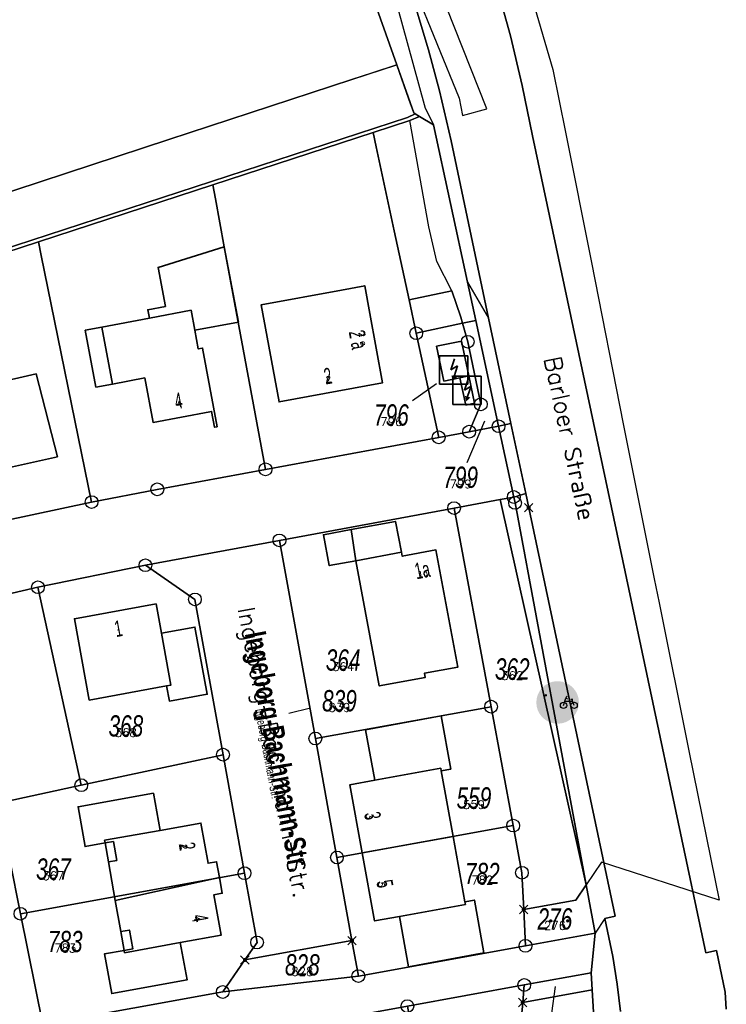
# Model space of a CAD drawing. Header units: metres. Extents: x 339653 to 341672, y 5744753 to 5747397.
# Tile 247 of 256: x 341003 to 341086, y 5746528 to 5746644. Entities that reach past the tile are written whole.
import ezdxf
from ezdxf.enums import TextEntityAlignment as Align

# ---------------------------------------------------------------- set-up
doc = ezdxf.new("R2010")
doc.units = ezdxf.units.M
doc.header["$LTSCALE"] = 0.03
doc.header["$PDMODE"] = 3
doc.header["$PDSIZE"] = 0.5
for name, color, linetype, lineweight in [('B-Beschriftung', 83, 'Continuous', 25), ('B-Flurstücksnummer', 83, 'Continuous', 25), ('B-Gebäude', 15, 'Continuous', 35), ('Flurstücke_Grenzpunkte', 7, 'Continuous', 25), ('Gewässer', 7, 'Continuous', 25), ('Historie', 7, 'Continuous', 25), ('Lagebezeichnungen', 7, 'Continuous', 25), ('Siedlung', 7, 'Continuous', 25), ('Siedlungsflächen - Bauwerke u. Einrichtungen', 7, 'Continuous', 25), ('Vegetation', 7, 'Continuous', 25), ('Verkehr', 7, 'Continuous', 25)]:
    doc.layers.add(name, color=color, linetype=linetype, lineweight=lineweight)
doc.layers.add('B-Flurstück', color=83, linetype='Continuous')
doc.layers.add('UMRINGE_SONSTIGE_BAUWERKE_ODER_', color=7, linetype='Continuous')
doc.styles.add('FLURSTUECKSNUMMER', font='simplex.shx')
doc.styles.add('Flurstücksnummer - K 10 700', font='ariali.ttf', dxfattribs={"width": 0.7})
doc.styles.add('HAUSNUMMER', font='simplex.shx')
doc.styles.add('Hausnummern NRW', font='arial.ttf', dxfattribs={"width": 0.595})
doc.styles.add('Name - Bauwerken u. Einrichtungen - F 10', font='arialbd.ttf', dxfattribs={"width": 0.7})
doc.styles.add('STRASSENNAME_DKKM1000', font='simplex.shx')
doc.styles.add('Textart 8113', font='arial.ttf', dxfattribs={"width": 0.7})

# ---------------------------------------------------------------- blocks, each defined once
blk = doc.blocks.new('Gras')
for points in [[(-0.416667, 0.083333, -1), (-0.416667, -0.083333, -1)], [(0.416667, 0.083333, -1), (0.416667, -0.083333, -1)]]:
    blk.add_hatch(color=256).paths.add_polyline_path(points, flags=0)
blk = doc.blocks.new('Umformer (Gebäude und Bauwerk)')
blk.add_hatch(color=256).paths.add_polyline_path([(-0.07337, -0.183424), (0.113043, -0.244022), (-0.032608, -0.375271)], flags=0)
for p, q in [((-0.475544, -0.475544), (-0.475544, 0.475544)), ((-0.475544, 0.475544), (0.475544, 0.475544)), ((0.032608, 0.375271), (-0.089131, 0.000544)), ((0.475544, 0.475544), (0.475544, -0.475544)), ((-0.089131, 0.000544), (0.133152, 0.135326)), ((0.133152, 0.135326), (0.019837, -0.213587)), ((0.475544, -0.475544), (-0.475544, -0.475544))]:
    blk.add_line(p, q)
blk = doc.blocks.new('Rad- und Fußweg')
for points in [[(-0.024975, 0.498889, 0.952163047), (-0.024975, -0.498889)], [(0, 0.499488, -1), (0, -0.499488, -1)], [(0.024975, -0.498889, 0.952163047), (0.024975, 0.498889)], [(-0.277716, 0.113884), (-0.267726, 0.119877), (-0.255738, 0.125871), (-0.247746, 0.129867), (-0.24375, 0.129867), (-0.237756, 0.125871), (-0.231763, 0.121875), (-0.15584, 0.043955), (-0.151844, 0.039959), (-0.149846, 0.035963), (-0.149846, -0.001998), (-0.149846, -0.005994), (-0.151844, -0.00999), (-0.157838, -0.013986), (-0.16583, -0.015984), (-0.173822, -0.013986), (-0.179815, -0.00999), (-0.181813, -0.005994), (-0.181813, -0.001998), (-0.181813, 0.023976), (-0.209785, 0.051947), (-0.221773, 0.017982), (-0.151844, -0.167828), (-0.151844, -0.173822), (-0.151844, -0.181813), (-0.15584, -0.189806), (-0.161834, -0.193802), (-0.167828, -0.197798), (-0.17582, -0.197798), (-0.18581, -0.193802), (-0.191804, -0.187808), (-0.193802, -0.181813), (-0.255738, -0.021978), (-0.333658, -0.183812), (-0.339652, -0.191804), (-0.347643, -0.1958), (-0.357634, -0.1958), (-0.363627, -0.193802), (-0.369621, -0.189806), (-0.373617, -0.181813), (-0.375615, -0.173822), (-0.373617, -0.167828), (-0.283709, 0.013986), (-0.293699, 0.043955), (-0.34165, -0.00999), (-0.347643, -0.013986), (-0.353638, -0.013986), (-0.359631, -0.011988), (-0.365626, -0.007992), (-0.367623, -0.003996), (-0.369621, 0.001998), (-0.369621, 0.007992), (-0.365626, 0.013986)], [(-0.275718, 0.197798, -1), (-0.275718, 0.137859, -1)]]:
    blk.add_hatch(color=256).paths.add_polyline_path(points, flags=0)
for p, q in [((0.138857, -0.06893), (0.189806, 0.101896)), ((0.167828, 0.027972), (0.351639, 0.027972)), ((0.191804, 0.113884), (0.223771, 0.143852)), ((0.235758, 0.07792), (0.191804, 0.113884)), ((0.307685, 0.075922), (0.357634, 0.075922)), ((0.387603, -0.06893), (0.337654, 0.059939))]:
    blk.add_line(p, q)
for centre in [(0.138857, -0.06893), (0.386604, -0.06893)]:
    blk.add_circle(centre, 0.074923)
blk = doc.blocks.new('Grenzpunkt. Abmarkung nach Quellenlage nicht zu spezifizieren')
at = {"lineweight": -2}
blk.add_hatch(color=256, dxfattribs=at).paths.add_polyline_path([(0, 0.165, -1), (0, -0.165, -1)], flags=0)
blk.add_point((0, 0), dxfattribs=at)
blk = doc.blocks.new('Grenzpunkt mit Abmarkung (Marke)')
at = {"lineweight": -2}
blk.add_circle((0, 0), 0.499, dxfattribs=at)

msp = doc.modelspace()

# ---------------------------------------------------------------- linework, layer by layer
at = {"layer": 'B-Flurstück', "color": 83}
for points in [[(341041.086, 5746656.864, 0), (341047.503, 5746638.722, 0), (341048.922, 5746634.71, 0), (341049.494, 5746633.094, 0), (341049.667, 5746632.99, 0), (341050.182, 5746632.68, 0), (341051.811, 5746631.702, 0), (341055.797, 5746613.228, 0), (341056.771, 5746608.716, 0), (341059.45, 5746596.295, 0), (341061.241, 5746587.986, 0), (341061.388, 5746587.303, 0), (341069.74, 5746542.465, 0), (341070.799, 5746536.778, 0), (341070.328, 5746532.121, 0), (341070.445, 5746530.142, 0), (341071.344, 5746515.033, 0)], [(341086.177, 5746527.861, 0), (341086.04, 5746529.839, 0), (341085.021, 5746534.737, 0), (341083.79, 5746534.484, 0), (341074.032, 5746580.483, 0), (341063.449, 5746630.406, 0), (341062.213, 5746636.289, 0), (341060.857, 5746642.134, 0), (341059.244, 5746647.917, 0)], [(341049.795, 5746645.287, 0), (341051.239, 5746640.497, 0), (341052.534, 5746635.672, 0), (341053.88, 5746629.813, 0), (341058.287, 5746608.97, 0), (341060.9, 5746596.609, 0), (341062.636, 5746588.399, 0), (341062.987, 5746586.738, 0), (341073.124, 5746538.778, 0), (341071.939, 5746538.515, 0), (341072.858, 5746534.034, 0), (341073.355, 5746530.783, 0), (341073.758, 5746527.588, 0)], [(341073.758, 5746527.588, 0), (341073.355, 5746530.783, 0), (341072.858, 5746534.034, 0), (341071.939, 5746538.515, 0), (341073.124, 5746538.778, 0), (341062.987, 5746586.738, 0), (341062.636, 5746588.399, 0), (341060.9, 5746596.609, 0), (341058.287, 5746608.97, 0), (341053.88, 5746629.813, 0), (341052.534, 5746635.672, 0), (341051.239, 5746640.497, 0), (341049.795, 5746645.287, 0)], [(340929.021, 5746593.527, 0), (340929.26, 5746593.605, 0), (340933.717, 5746594.989, 0), (341048.748, 5746632.549, 0), (341049.667, 5746632.99, 0), (341049.494, 5746633.094, 0), (341048.922, 5746634.71, 0), (341047.503, 5746638.722, 0), (341044.546, 5746637.753, 0), (341042.246, 5746637, 0), (341020.742, 5746629.955, 0), (341002.667, 5746624.034, 0), (340982.714, 5746617.497, 0), (340979.863, 5746616.564, 0), (340967.51, 5746612.518, 0), (340955.157, 5746608.472, 0), (340940.913, 5746603.806, 0), (340927.176, 5746599.307, 0), (340928.813, 5746594.18, 0), (340929.021, 5746593.527, 0)], [(340883.739, 5746578.508, 0), (340883.88, 5746578.235, 0), (340912.111, 5746587.428, 0), (340929.59, 5746593.119, 0), (340933.838, 5746594.547, 0), (340935.051, 5746594.955, 0), (340959.909, 5746603.064, 0), (340983.742, 5746610.85, 0), (341005.456, 5746617.946, 0), (341025.919, 5746624.632, 0), (341044.719, 5746630.775, 0), (341049.025, 5746632.182, 0), (341050.182, 5746632.68, 0), (341049.667, 5746632.99, 0), (341048.748, 5746632.549, 0), (340933.717, 5746594.989, 0), (340929.26, 5746593.605, 0), (340929.021, 5746593.527, 0), (340921.032, 5746590.932, 0), (340883.6, 5746578.777, 0), (340883.739, 5746578.508, 0)], [(341032.1, 5746591.236, 0), (341052.423, 5746594.995, 0), (341049.793, 5746607.215, 0), (341048.949, 5746611.135, 0), (341047.203, 5746619.246, 0), (341045.077, 5746629.114, 0), (341044.719, 5746630.775, 0), (341025.919, 5746624.632, 0), (341026.223, 5746623, 0), (341027.267, 5746617.357, 0), (341032.1, 5746591.236, 0)], [(341011.693, 5746587.397, 0), (341019.403, 5746588.886, 0), (341032.1, 5746591.236, 0), (341027.267, 5746617.357, 0), (341026.223, 5746623, 0), (341025.919, 5746624.632, 0), (341005.456, 5746617.946, 0), (341005.775, 5746616.359, 0), (341011.693, 5746587.397, 0)], [(340990.798, 5746582.722, 0), (341001.221, 5746585.171, 0), (341011.693, 5746587.397, 0), (341005.775, 5746616.359, 0), (341005.456, 5746617.946, 0), (340983.742, 5746610.85, 0), (340984.126, 5746609.327, 0), (340990.798, 5746582.722, 0)], [(341049.793, 5746607.215, 0), (341055.235, 5746608.386, 0), (341055.032, 5746609.113, 0), (341053.948, 5746612.213, 0), (341048.949, 5746611.135, 0), (341049.793, 5746607.215, 0)], [(341052.423, 5746594.995, 0), (341056.004, 5746595.657, 0), (341057.367, 5746598.872, 0), (341055.839, 5746606.222, 0), (341055.235, 5746608.386, 0), (341049.793, 5746607.215, 0), (341052.423, 5746594.995, 0)], [(341055.839, 5746606.222, 0), (341057.367, 5746598.872, 0), (341056.004, 5746595.657, 0), (341059.45, 5746596.295, 0), (341056.771, 5746608.716, 0), (341055.235, 5746608.386, 0), (341055.839, 5746606.222, 0)], [(340994.816, 5746574.955, 0), (341005.394, 5746577.39, 0), (341018.011, 5746579.976, 0), (341033.74, 5746582.897, 0), (341054.235, 5746586.689, 0), (341059.636, 5746587.689, 0), (341061.241, 5746587.986, 0), (341059.45, 5746596.295, 0), (341056.004, 5746595.657, 0), (341052.423, 5746594.995, 0), (341032.1, 5746591.236, 0), (341019.403, 5746588.886, 0), (341011.693, 5746587.397, 0), (341001.221, 5746585.171, 0)], [(341058.57, 5746563.37, 0), (341061.165, 5746549.412, 0), (341062.193, 5746543.879, 0), (341062.403, 5746539.554, 0), (341068.506, 5746540.658, 0), (341069.74, 5746542.465, 0), (341061.388, 5746587.303, 0), (341061.241, 5746587.986, 0), (341059.636, 5746587.689, 0), (341054.235, 5746586.689, 0), (341058.57, 5746563.37, 0)], [(341037.95, 5746559.638, 0), (341058.57, 5746563.37, 0), (341054.235, 5746586.689, 0), (341033.74, 5746582.897, 0), (341037.95, 5746559.638, 0)], [(341023.816, 5746575.971, 0), (341027.117, 5746557.737, 0), (341029.636, 5746543.825, 0), (341031.108, 5746535.689, 0), (341029.685, 5746533.638, 0), (341042.246, 5746535.909, 0), (341040.479, 5746545.667, 0), (341037.95, 5746559.638, 0), (341033.74, 5746582.897, 0), (341018.011, 5746579.976, 0), (341023.816, 5746575.971, 0)], [(341010.474, 5746554.154, 0), (341027.117, 5746557.737, 0), (341023.816, 5746575.971, 0), (341018.011, 5746579.976, 0), (341005.394, 5746577.39, 0), (341010.474, 5746554.154, 0)], [(340990.262, 5746549.803, 0), (341000.718, 5746552.054, 0), (341010.474, 5746554.154, 0), (341005.394, 5746577.39, 0), (340994.816, 5746574.955, 0), (340984.295, 5746572.286, 0), (340990.262, 5746549.803, 0)], [(341040.479, 5746545.667, 0), (341061.165, 5746549.412, 0), (341058.57, 5746563.37, 0), (341037.95, 5746559.638, 0), (341040.479, 5746545.667, 0)], [(341003.334, 5746539.064, 0), (341029.636, 5746543.825, 0), (341027.117, 5746557.737, 0), (341010.474, 5746554.154, 0), (341000.718, 5746552.054, 0), (341003.334, 5746539.064, 0)], [(340979.969, 5746526.296, 0), (340982.074, 5746525.03, 0), (340986.29, 5746522.495, 0), (341005.954, 5746526.054, 0), (341003.334, 5746539.064, 0), (341000.718, 5746552.054, 0), (340990.262, 5746549.803, 0), (340974.035, 5746546.31, 0), (340979.969, 5746526.296, 0)], [(341042.246, 5746535.909, 0), (341042.999, 5746531.746, 0), (341062.61, 5746535.296, 0), (341062.403, 5746539.554, 0), (341062.193, 5746543.879, 0), (341061.165, 5746549.412, 0), (341040.479, 5746545.667, 0), (341042.246, 5746535.909, 0)], [(341005.954, 5746526.054, 0), (341027.079, 5746529.878, 0), (341029.685, 5746533.638, 0), (341031.108, 5746535.689, 0), (341029.636, 5746543.825, 0), (341003.334, 5746539.064, 0), (341005.954, 5746526.054, 0)], [(341062.61, 5746535.296, 0), (341070.799, 5746536.778, 0), (341069.74, 5746542.465, 0), (341068.506, 5746540.658, 0), (341062.403, 5746539.554, 0), (341062.61, 5746535.296, 0)], [(340987.333, 5746517.093, 0), (341004.775, 5746520.251, 0), (341013.63, 5746521.854, 0), (341022.484, 5746523.457, 0), (341031.339, 5746525.06, 0), (341040.194, 5746526.664, 0), (341048.753, 5746528.213, 0), (341062.465, 5746530.697, 0), (341070.328, 5746532.121, 0), (341070.799, 5746536.778, 0), (341062.61, 5746535.296, 0), (341042.999, 5746531.746, 0), (341027.079, 5746529.878, 0), (341005.954, 5746526.054, 0), (340986.29, 5746522.495, 0)], [(341027.079, 5746529.878, 0), (341042.999, 5746531.746, 0), (341042.246, 5746535.909, 0), (341029.685, 5746533.638, 0), (341027.079, 5746529.878, 0)], [(341062.283, 5746528.647, 0), (341070.445, 5746530.142, 0), (341070.328, 5746532.121, 0), (341062.465, 5746530.697, 0), (341062.283, 5746528.647, 0)], [(341053.89, 5746499.844, 0), (341054.113, 5746500.1, 0), (341056.002, 5746503.049, 0), (341057.437, 5746506.243, 0), (341059.389, 5746512.193, 0), (341060.882, 5746518.273, 0), (341061.909, 5746524.449, 0), (341062.283, 5746528.647, 0), (341062.465, 5746530.697, 0), (341048.753, 5746528.213, 0), (341053.89, 5746499.844, 0)], [(341071.344, 5746515.033, 0), (341070.445, 5746530.142, 0), (341062.283, 5746528.647, 0), (341061.909, 5746524.449, 0)]]:
    msp.add_polyline3d(points, dxfattribs=at)
at = {"layer": 'B-Gebäude'}
for points in [[(341018.471, 5746608.994), (341018.29, 5746609.98), (341020.349, 5746610.37), (341019.486, 5746614.945), (341027.267, 5746617.357), (341028.914, 5746608.511), (341023.802, 5746607.573), (341023.365, 5746609.918)], [(341043.75, 5746612.791), (341044.349, 5746609.524), (341045.839, 5746601.4), (341033.702, 5746599.16), (341031.61, 5746610.561), (341041.033, 5746612.292)], [(341023.365, 5746609.918), (341023.802, 5746607.573), (341024.21, 5746605.385), (341024.71, 5746605.482), (341026.424, 5746596.245), (341026.117, 5746596.182), (341025.765, 5746598.042), (341025.583, 5746598.005), (341018.909, 5746596.74), (341017.933, 5746601.974), (341014.134, 5746601.246), (341012.893, 5746607.939), (341018.471, 5746608.994)], [(341055.954, 5746602.212), (341054.922, 5746601.995), (341053.037, 5746601.597), (341052.174, 5746605.683), (341055.092, 5746606.299)], [(341001.426, 5746594.001), (341001.995, 5746594.131), (341000.236, 5746601.314), (341005.199, 5746602.45), (341007.671, 5746592.717), (341002.066, 5746591.437)], [(341055.954, 5746602.212), (341056.639, 5746599.004), (341055.612, 5746598.787), (341054.922, 5746601.995)], [(341048.055, 5746581.519), (341042.685, 5746580.511), (341042.161, 5746584.163), (341047.348, 5746585.129)], [(341042.161, 5746584.163), (341042.685, 5746580.511), (341039.572, 5746579.932), (341038.9, 5746583.556)], [(341048.055, 5746581.519), (341048.146, 5746581.034), (341052.097, 5746581.775), (341054.689, 5746568.025), (341050.745, 5746567.303), (341050.842, 5746566.807), (341045.443, 5746565.809), (341042.685, 5746580.511)], [(341021.008, 5746565.913), (341020.489, 5746565.818), (341011.416, 5746564.147), (341009.672, 5746573.695), (341019.254, 5746575.442), (341019.889, 5746571.996)], [(341020.489, 5746565.818), (341021.008, 5746565.913), (341019.889, 5746571.996), (341023.82, 5746572.717), (341025.256, 5746564.842), (341020.814, 5746564.024)], [(341044.926, 5746554.741), (341043.854, 5746560.674), (341052.702, 5746562.289), (341053.842, 5746556.052), (341052.725, 5746555.848), (341052.671, 5746556.142)], [(341054.136, 5746548.127), (341043.451, 5746546.225), (341042.007, 5746554.213), (341044.926, 5746554.741), (341052.671, 5746556.142), (341052.725, 5746555.848)], [(341013.214, 5746547.7), (341013.273, 5746547.37), (341010.927, 5746546.953), (341010.099, 5746551.618), (341018.948, 5746553.2), (341019.719, 5746548.855)], [(341013.273, 5746547.37), (341013.214, 5746547.7), (341019.719, 5746548.855), (341024.511, 5746549.706), (341025.36, 5746544.989), (341026.359, 5746545.169), (341026.689, 5746543.323), (341014.458, 5746540.63), (341013.666, 5746545.155)], [(341055.562, 5746540.152), (341047.828, 5746538.758), (341044.894, 5746538.229), (341043.451, 5746546.225), (341054.136, 5746548.127), (341055.506, 5746540.464)], [(341013.273, 5746547.37), (341014.248, 5746547.543), (341014.641, 5746545.328), (341013.666, 5746545.155)], [(341015.12, 5746536.97), (341014.458, 5746540.63), (341026.689, 5746543.323), (341027.021, 5746541.46), (341026.027, 5746541.28), (341026.879, 5746536.542), (341022.095, 5746535.668), (341015.564, 5746534.475), (341015.514, 5746534.755)], [(341055.506, 5746540.464), (341056.621, 5746540.664), (341057.729, 5746534.463), (341048.893, 5746532.846), (341047.828, 5746538.758), (341055.562, 5746540.152)], [(341015.12, 5746536.97), (341016.124, 5746537.149), (341016.518, 5746534.934), (341015.514, 5746534.755)], [(341022.095, 5746535.668), (341022.888, 5746531.286), (341014.051, 5746529.686), (341013.189, 5746534.342), (341015.514, 5746534.755), (341015.564, 5746534.475)]]:
    msp.add_lwpolyline(points, close=True, dxfattribs=at)
for points in [[(341042.161, 5746584.163), (341047.348, 5746585.129)], [(341047.348, 5746585.129), (341048.055, 5746581.519)], [(341013.273, 5746547.37), (341013.666, 5746545.155)], [(341015.12, 5746536.97), (341015.514, 5746534.755)]]:
    msp.add_lwpolyline(points, dxfattribs=at)
for points in [[(341018.471, 5746608.994, 0), (341023.365, 5746609.918, 0), (341023.802, 5746607.573, 0), (341028.914, 5746608.511, 0), (341027.267, 5746617.357, 0), (341019.486, 5746614.945, 0), (341020.349, 5746610.37, 0), (341018.29, 5746609.98, 0), (341018.471, 5746608.994, 0)], [(341018.471, 5746608.994, 0), (341023.365, 5746609.918, 0), (341023.802, 5746607.573, 0), (341028.914, 5746608.511, 0), (341027.267, 5746617.357, 0), (341019.486, 5746614.945, 0), (341020.349, 5746610.37, 0), (341018.29, 5746609.98, 0), (341018.471, 5746608.994, 0)], [(341044.349, 5746609.524, 0), (341043.75, 5746612.791, 0), (341041.033, 5746612.292, 0), (341031.61, 5746610.561, 0), (341033.702, 5746599.16, 0), (341045.839, 5746601.4, 0), (341044.349, 5746609.524, 0)], [(341044.349, 5746609.524, 0), (341043.75, 5746612.791, 0), (341041.033, 5746612.292, 0), (341031.61, 5746610.561, 0), (341033.702, 5746599.16, 0), (341045.839, 5746601.4, 0), (341044.349, 5746609.524, 0)], [(341023.802, 5746607.573, 0), (341023.365, 5746609.918, 0), (341018.471, 5746608.994, 0), (341012.893, 5746607.939, 0), (341014.134, 5746601.246, 0), (341017.933, 5746601.974, 0), (341018.909, 5746596.74, 0), (341025.583, 5746598.005, 0), (341025.765, 5746598.042, 0), (341026.117, 5746596.182, 0), (341026.424, 5746596.245, 0), (341024.71, 5746605.482, 0), (341024.21, 5746605.385, 0), (341023.802, 5746607.573, 0)], [(341023.802, 5746607.573, 0), (341023.365, 5746609.918, 0), (341018.471, 5746608.994, 0), (341012.893, 5746607.939, 0), (341014.134, 5746601.246, 0), (341017.933, 5746601.974, 0), (341018.909, 5746596.74, 0), (341025.583, 5746598.005, 0), (341025.765, 5746598.042, 0), (341026.117, 5746596.182, 0), (341026.424, 5746596.245, 0), (341024.71, 5746605.482, 0), (341024.21, 5746605.385, 0), (341023.802, 5746607.573, 0)], [(341054.922, 5746601.995, 0), (341055.954, 5746602.212, 0), (341055.092, 5746606.299, 0), (341052.174, 5746605.683, 0), (341053.037, 5746601.597, 0), (341054.922, 5746601.995, 0)], [(341001.426, 5746594.001, 0), (341002.066, 5746591.437, 0), (341007.671, 5746592.717, 0), (341005.199, 5746602.45, 0), (341000.236, 5746601.314, 0), (341001.995, 5746594.131, 0), (341001.426, 5746594.001, 0)], [(341001.426, 5746594.001, 0), (341002.066, 5746591.437, 0), (341007.671, 5746592.717, 0), (341005.199, 5746602.45, 0), (341000.236, 5746601.314, 0), (341001.995, 5746594.131, 0), (341001.426, 5746594.001, 0)], [(341055.954, 5746602.212, 0), (341054.922, 5746601.995, 0), (341055.612, 5746598.787, 0), (341056.639, 5746599.004, 0), (341055.954, 5746602.212, 0)], [(341042.685, 5746580.511, 0), (341048.055, 5746581.519, 0), (341047.348, 5746585.129, 0), (341042.161, 5746584.163, 0), (341042.685, 5746580.511, 0)], [(341042.685, 5746580.511, 0), (341048.055, 5746581.519, 0), (341047.348, 5746585.129, 0), (341042.161, 5746584.163, 0), (341042.685, 5746580.511, 0)], [(341042.685, 5746580.511, 0), (341042.161, 5746584.163, 0), (341038.9, 5746583.556, 0), (341039.572, 5746579.932, 0), (341042.685, 5746580.511, 0)], [(341048.055, 5746581.519, 0), (341042.685, 5746580.511, 0), (341045.443, 5746565.809, 0), (341050.842, 5746566.807, 0), (341050.745, 5746567.303, 0), (341054.689, 5746568.025, 0), (341052.097, 5746581.775, 0), (341048.146, 5746581.034, 0), (341048.055, 5746581.519, 0)], [(341048.055, 5746581.519, 0), (341042.685, 5746580.511, 0), (341045.443, 5746565.809, 0), (341050.842, 5746566.807, 0), (341050.745, 5746567.303, 0), (341054.689, 5746568.025, 0), (341052.097, 5746581.775, 0), (341048.146, 5746581.034, 0), (341048.055, 5746581.519, 0)], [(341020.489, 5746565.818, 0), (341021.008, 5746565.913, 0), (341019.889, 5746571.996, 0), (341019.254, 5746575.442, 0), (341009.672, 5746573.695, 0), (341011.416, 5746564.147, 0), (341020.489, 5746565.818, 0)], [(341020.489, 5746565.818, 0), (341021.008, 5746565.913, 0), (341019.889, 5746571.996, 0), (341019.254, 5746575.442, 0), (341009.672, 5746573.695, 0), (341011.416, 5746564.147, 0), (341020.489, 5746565.818, 0)], [(341020.489, 5746565.818, 0), (341020.814, 5746564.024, 0), (341025.256, 5746564.842, 0), (341023.82, 5746572.717, 0), (341019.889, 5746571.996, 0), (341021.008, 5746565.913, 0), (341020.489, 5746565.818, 0)], [(341020.489, 5746565.818, 0), (341020.814, 5746564.024, 0), (341025.256, 5746564.842, 0), (341023.82, 5746572.717, 0), (341019.889, 5746571.996, 0), (341021.008, 5746565.913, 0), (341020.489, 5746565.818, 0)], [(341044.926, 5746554.741, 0), (341052.671, 5746556.142, 0), (341052.725, 5746555.848, 0), (341053.842, 5746556.052, 0), (341052.702, 5746562.289, 0), (341043.854, 5746560.674, 0), (341044.926, 5746554.741, 0)], [(341044.926, 5746554.741, 0), (341052.671, 5746556.142, 0), (341052.725, 5746555.848, 0), (341053.842, 5746556.052, 0), (341052.702, 5746562.289, 0), (341043.854, 5746560.674, 0), (341044.926, 5746554.741, 0)], [(341043.451, 5746546.225, 0), (341054.136, 5746548.127, 0), (341052.725, 5746555.848, 0), (341052.671, 5746556.142, 0), (341044.926, 5746554.741, 0), (341042.007, 5746554.213, 0), (341043.451, 5746546.225, 0)], [(341043.451, 5746546.225, 0), (341054.136, 5746548.127, 0), (341052.725, 5746555.848, 0), (341052.671, 5746556.142, 0), (341044.926, 5746554.741, 0), (341042.007, 5746554.213, 0), (341043.451, 5746546.225, 0)], [(341013.273, 5746547.37, 0), (341013.214, 5746547.7, 0), (341019.719, 5746548.855, 0), (341018.948, 5746553.2, 0), (341010.099, 5746551.618, 0), (341010.927, 5746546.953, 0), (341013.273, 5746547.37, 0)], [(341013.273, 5746547.37, 0), (341013.214, 5746547.7, 0), (341019.719, 5746548.855, 0), (341018.948, 5746553.2, 0), (341010.099, 5746551.618, 0), (341010.927, 5746546.953, 0), (341013.273, 5746547.37, 0)], [(341013.273, 5746547.37, 0), (341013.666, 5746545.155, 0), (341014.458, 5746540.63, 0), (341026.689, 5746543.323, 0), (341026.359, 5746545.169, 0), (341025.36, 5746544.989, 0), (341024.511, 5746549.706, 0), (341019.719, 5746548.855, 0), (341013.214, 5746547.7, 0), (341013.273, 5746547.37, 0)], [(341013.273, 5746547.37, 0), (341013.666, 5746545.155, 0), (341014.458, 5746540.63, 0), (341026.689, 5746543.323, 0), (341026.359, 5746545.169, 0), (341025.36, 5746544.989, 0), (341024.511, 5746549.706, 0), (341019.719, 5746548.855, 0), (341013.214, 5746547.7, 0), (341013.273, 5746547.37, 0)], [(341047.828, 5746538.758, 0), (341055.562, 5746540.152, 0), (341055.506, 5746540.464, 0), (341054.136, 5746548.127, 0), (341043.451, 5746546.225, 0), (341044.894, 5746538.229, 0), (341047.828, 5746538.758, 0)], [(341047.828, 5746538.758, 0), (341055.562, 5746540.152, 0), (341055.506, 5746540.464, 0), (341054.136, 5746548.127, 0), (341043.451, 5746546.225, 0), (341044.894, 5746538.229, 0), (341047.828, 5746538.758, 0)], [(341015.12, 5746536.97, 0), (341015.514, 5746534.755, 0), (341015.564, 5746534.475, 0), (341022.095, 5746535.668, 0), (341026.879, 5746536.542, 0), (341026.027, 5746541.28, 0), (341027.021, 5746541.46, 0), (341026.689, 5746543.323, 0), (341014.458, 5746540.63, 0), (341015.12, 5746536.97, 0)], [(341015.12, 5746536.97, 0), (341015.514, 5746534.755, 0), (341015.564, 5746534.475, 0), (341022.095, 5746535.668, 0), (341026.879, 5746536.542, 0), (341026.027, 5746541.28, 0), (341027.021, 5746541.46, 0), (341026.689, 5746543.323, 0), (341014.458, 5746540.63, 0), (341015.12, 5746536.97, 0)], [(341055.506, 5746540.464, 0), (341055.562, 5746540.152, 0), (341047.828, 5746538.758, 0), (341048.893, 5746532.846, 0), (341057.729, 5746534.463, 0), (341056.621, 5746540.664, 0), (341055.506, 5746540.464, 0)], [(341055.506, 5746540.464, 0), (341055.562, 5746540.152, 0), (341047.828, 5746538.758, 0), (341048.893, 5746532.846, 0), (341057.729, 5746534.463, 0), (341056.621, 5746540.664, 0), (341055.506, 5746540.464, 0)], [(341022.095, 5746535.668, 0), (341015.564, 5746534.475, 0), (341015.514, 5746534.755, 0), (341013.189, 5746534.342, 0), (341014.051, 5746529.686, 0), (341022.888, 5746531.286, 0), (341022.095, 5746535.668, 0)], [(341022.095, 5746535.668, 0), (341015.564, 5746534.475, 0), (341015.514, 5746534.755, 0), (341013.189, 5746534.342, 0), (341014.051, 5746529.686, 0), (341022.888, 5746531.286, 0), (341022.095, 5746535.668, 0)]]:
    msp.add_polyline3d(points, dxfattribs=at)
at = {"layer": 'Flurstücke_Grenzpunkte', "color": 83}
for p, q in [((341049.349, 5746599.337), (341052.157, 5746601.322)), ((341055.749, 5746592.025), (341057.855, 5746596.924)), ((341037.366, 5746563.203), (341034.826, 5746562.581)), ((341065.693, 5746527.394), (341066.137, 5746530.515))]:
    msp.add_line(p, q, dxfattribs=at)
for points in [[(341071.344, 5746515.033), (341070.445, 5746530.142), (341070.328, 5746532.121), (341070.799, 5746536.778), (341069.74, 5746542.465), (341061.388, 5746587.303), (341061.241, 5746587.986), (341059.45, 5746596.295), (341056.771, 5746608.716), (341055.797, 5746613.228), (341051.811, 5746631.702), (341050.182, 5746632.68), (341049.667, 5746632.99), (341049.494, 5746633.094), (341047.503, 5746638.722), (341041.086, 5746656.864)], [(341059.244, 5746647.917), (341060.857, 5746642.134), (341062.213, 5746636.289), (341063.449, 5746630.406), (341074.032, 5746580.483), (341083.79, 5746534.484), (341085.021, 5746534.737), (341086.04, 5746529.839), (341086.177, 5746527.861)], [(341049.795, 5746645.287), (341051.239, 5746640.497), (341052.534, 5746635.672), (341053.88, 5746629.813), (341058.287, 5746608.97), (341060.9, 5746596.609), (341062.636, 5746588.399), (341062.987, 5746586.738), (341073.124, 5746538.778), (341071.939, 5746538.515), (341072.858, 5746534.034), (341073.355, 5746530.783), (341073.758, 5746527.588)], [(341073.758, 5746527.588), (341073.355, 5746530.783), (341072.858, 5746534.034), (341071.939, 5746538.515), (341073.124, 5746538.778), (341062.987, 5746586.738), (341062.636, 5746588.399), (341060.9, 5746596.609), (341058.287, 5746608.97), (341053.88, 5746629.813), (341052.534, 5746635.672), (341051.239, 5746640.497), (341049.795, 5746645.287)], [(341058.287, 5746608.97), (341060.9, 5746596.609)], [(341060.9, 5746596.609), (341062.636, 5746588.399)], [(341001.221, 5746585.171), (341011.693, 5746587.397), (341019.403, 5746588.886), (341032.1, 5746591.236), (341052.423, 5746594.995), (341056.004, 5746595.657), (341059.45, 5746596.295), (341061.241, 5746587.986), (341059.636, 5746587.689), (341054.235, 5746586.689), (341033.74, 5746582.897), (341018.011, 5746579.976), (341005.394, 5746577.39), (340994.816, 5746574.955)], [(341062.636, 5746588.399), (341062.987, 5746586.738)], [(341062.987, 5746586.738), (341073.124, 5746538.778)], [(341062.403, 5746539.554), (341068.506, 5746540.658)], [(341062.403, 5746539.554), (341062.61, 5746535.296)], [(340986.29, 5746522.495), (341005.954, 5746526.054), (341027.079, 5746529.878), (341042.999, 5746531.746), (341062.61, 5746535.296), (341070.799, 5746536.778), (341070.328, 5746532.121), (341062.465, 5746530.697), (341048.753, 5746528.213), (341040.194, 5746526.664), (341031.339, 5746525.06), (341022.484, 5746523.457), (341013.63, 5746521.854), (341004.775, 5746520.251), (340987.333, 5746517.093)], [(341042.999, 5746531.746), (341062.61, 5746535.296)], [(341027.079, 5746529.878), (341042.999, 5746531.746)], [(341005.954, 5746526.054), (341027.079, 5746529.878)], [(341061.909, 5746524.449), (341062.283, 5746528.647), (341070.445, 5746530.142), (341071.344, 5746515.033)]]:
    msp.add_lwpolyline(points, dxfattribs=at)
for points in [[(340929.26, 5746593.605), (340929.021, 5746593.527), (340928.813, 5746594.18), (340927.176, 5746599.307), (340940.913, 5746603.806), (340955.157, 5746608.472), (340967.51, 5746612.518), (340979.863, 5746616.564), (340982.714, 5746617.497), (341002.667, 5746624.034), (341020.742, 5746629.955), (341042.246, 5746637), (341047.503, 5746638.722), (341049.494, 5746633.094), (341049.667, 5746632.99), (341048.748, 5746632.549), (340933.717, 5746594.989)], [(340883.88, 5746578.235), (340883.739, 5746578.508), (340883.6, 5746578.777), (340921.032, 5746590.932), (340929.021, 5746593.527), (340929.26, 5746593.605), (340933.717, 5746594.989), (341048.748, 5746632.549), (341049.667, 5746632.99), (341050.182, 5746632.68), (341049.025, 5746632.182), (341044.719, 5746630.775), (341025.919, 5746624.632), (341005.456, 5746617.946), (340983.742, 5746610.85), (340959.909, 5746603.064), (340935.051, 5746594.955), (340933.838, 5746594.547), (340929.59, 5746593.119), (340929.062, 5746592.947)], [(341052.423, 5746594.995), (341032.1, 5746591.236), (341027.267, 5746617.357), (341026.223, 5746623), (341025.919, 5746624.632), (341044.719, 5746630.775), (341045.077, 5746629.114), (341047.203, 5746619.246), (341048.949, 5746611.135), (341049.793, 5746607.215)], [(341019.403, 5746588.886), (341011.693, 5746587.397), (341005.775, 5746616.359), (341005.456, 5746617.946), (341025.919, 5746624.632), (341026.223, 5746623), (341027.267, 5746617.357), (341032.1, 5746591.236)], [(341001.221, 5746585.171), (340990.798, 5746582.722), (340984.126, 5746609.327), (340983.742, 5746610.85), (341005.456, 5746617.946), (341005.775, 5746616.359), (341011.693, 5746587.397)], [(341055.235, 5746608.386), (341049.793, 5746607.215), (341048.949, 5746611.135), (341053.948, 5746612.213), (341055.032, 5746609.113)], [(341052.423, 5746594.995), (341049.793, 5746607.215), (341055.235, 5746608.386), (341055.839, 5746606.222), (341057.367, 5746598.872), (341056.004, 5746595.657)], [(341057.367, 5746598.872), (341055.839, 5746606.222), (341055.235, 5746608.386), (341056.771, 5746608.716), (341059.45, 5746596.295), (341056.004, 5746595.657)], [(341061.165, 5746549.412), (341058.57, 5746563.37), (341054.235, 5746586.689), (341059.636, 5746587.689), (341061.241, 5746587.986), (341061.388, 5746587.303), (341069.74, 5746542.465), (341068.506, 5746540.658), (341062.403, 5746539.554), (341062.193, 5746543.879)], [(341058.57, 5746563.37), (341037.95, 5746559.638), (341033.74, 5746582.897), (341054.235, 5746586.689)], [(341023.816, 5746575.971), (341018.011, 5746579.976), (341033.74, 5746582.897), (341037.95, 5746559.638), (341040.479, 5746545.667), (341042.246, 5746535.909), (341029.685, 5746533.638), (341031.108, 5746535.689), (341029.636, 5746543.825), (341027.117, 5746557.737)], [(341010.474, 5746554.154), (341005.394, 5746577.39), (341018.011, 5746579.976), (341023.816, 5746575.971), (341027.117, 5746557.737)], [(341000.718, 5746552.054), (340990.262, 5746549.803), (340984.295, 5746572.286), (340994.816, 5746574.955), (341005.394, 5746577.39), (341010.474, 5746554.154)], [(341061.165, 5746549.412), (341040.479, 5746545.667), (341037.95, 5746559.638), (341058.57, 5746563.37)], [(341029.636, 5746543.825), (341003.334, 5746539.064), (341000.718, 5746552.054), (341010.474, 5746554.154), (341027.117, 5746557.737)], [(340979.969, 5746526.296), (340974.035, 5746546.31), (340990.262, 5746549.803), (341000.718, 5746552.054), (341003.334, 5746539.064), (341005.954, 5746526.054), (340986.29, 5746522.495), (340982.074, 5746525.03)], [(341042.999, 5746531.746), (341042.246, 5746535.909), (341040.479, 5746545.667), (341061.165, 5746549.412), (341062.193, 5746543.879), (341062.403, 5746539.554), (341062.61, 5746535.296)], [(341005.954, 5746526.054), (341003.334, 5746539.064), (341029.636, 5746543.825), (341031.108, 5746535.689), (341029.685, 5746533.638), (341027.079, 5746529.878)], [(341062.61, 5746535.296), (341062.403, 5746539.554), (341068.506, 5746540.658), (341069.74, 5746542.465), (341070.799, 5746536.778)], [(341027.079, 5746529.878), (341029.685, 5746533.638), (341042.246, 5746535.909), (341042.999, 5746531.746)], [(341070.445, 5746530.142), (341062.283, 5746528.647), (341062.465, 5746530.697), (341070.328, 5746532.121)], [(341054.113, 5746500.1), (341053.89, 5746499.844), (341048.753, 5746528.213), (341062.465, 5746530.697), (341062.283, 5746528.647), (341061.909, 5746524.449), (341060.882, 5746518.273), (341059.389, 5746512.193), (341057.437, 5746506.243), (341056.002, 5746503.049)]]:
    msp.add_lwpolyline(points, close=True, dxfattribs=at)
at = {"layer": 'Gewässer', "color": 83}
msp.add_lwpolyline([(340883.739, 5746578.508), (340883.6, 5746578.777), (340921.032, 5746590.932), (340929.021, 5746593.527), (340929.26, 5746593.605), (340933.717, 5746594.989), (341048.748, 5746632.549), (341049.667, 5746632.99), (341050.182, 5746632.68), (341049.025, 5746632.182), (341044.719, 5746630.775), (341025.919, 5746624.632), (341005.456, 5746617.946), (340983.742, 5746610.85), (340959.909, 5746603.064), (340935.051, 5746594.955), (340933.838, 5746594.547), (340929.59, 5746593.119), (340929.062, 5746592.947), (340883.88, 5746578.235)], close=True, dxfattribs=at)
at = {"layer": 'Historie', "color": 83}
for points in [[(341063.213, 5746647.182), (341065.822, 5746638.201), (341067.295, 5746630.838), (341070.357, 5746615.527), (341074.083, 5746596.6), (341077.72, 5746578.376), (341078.281, 5746575.573), (341081.814, 5746557.982), (341085.336, 5746540.638), (341071.537, 5746545.103), (341069.74, 5746542.465), (341061.388, 5746587.303), (341061.241, 5746587.986), (341059.45, 5746596.295), (341056.771, 5746608.716), (341051.811, 5746631.702), (341050.182, 5746632.68), (341049.667, 5746632.99), (341049.494, 5746633.094), (341047.503, 5746638.722), (341041.086, 5746656.864)], [(341063.213, 5746647.182), (341065.822, 5746638.201), (341067.295, 5746630.838), (341070.357, 5746615.527), (341074.083, 5746596.6), (341077.72, 5746578.376), (341078.281, 5746575.573), (341081.814, 5746557.982), (341085.336, 5746540.638), (341071.537, 5746545.103), (341069.74, 5746542.465), (341061.388, 5746587.303), (341061.241, 5746587.986), (341059.45, 5746596.295), (341056.771, 5746608.716), (341051.811, 5746631.702), (341050.182, 5746632.68), (341049.667, 5746632.99), (341049.494, 5746633.094), (341047.503, 5746638.722), (341041.086, 5746656.864)], [(341049.57, 5746647.684), (341054.825, 5746634.808), (341055.2, 5746632.794), (341058.088, 5746633.561), (341048.609, 5746657.467)], [(341059.244, 5746647.917), (341060.857, 5746642.134), (341062.213, 5746636.289), (341063.449, 5746630.406), (341074.032, 5746580.483), (341083.79, 5746534.484), (341085.021, 5746534.737), (341086.04, 5746529.839), (341086.177, 5746527.861)], [(341073.758, 5746527.588), (341073.355, 5746530.783), (341072.858, 5746534.034), (341071.939, 5746538.515), (341073.124, 5746538.778), (341062.987, 5746586.738), (341062.636, 5746588.399), (341060.9, 5746596.609), (341058.287, 5746608.97), (341053.88, 5746629.813), (341052.534, 5746635.672), (341051.239, 5746640.497), (341049.795, 5746645.287)]]:
    msp.add_lwpolyline(points, dxfattribs=at)
at = {"layer": 'Siedlung', "color": 83}
for points in [[(341002.667, 5746624.034), (341020.742, 5746629.955), (341042.246, 5746637), (341047.503, 5746638.722), (341049.494, 5746633.094), (341049.667, 5746632.99), (341048.748, 5746632.549), (340933.717, 5746594.989)], [(340983.742, 5746610.85), (341005.456, 5746617.946), (341025.919, 5746624.632), (341044.719, 5746630.775), (341045.077, 5746629.114), (341047.203, 5746619.246), (341048.949, 5746611.135), (341049.793, 5746607.215), (341052.423, 5746594.995), (341032.1, 5746591.236), (341019.403, 5746588.886), (341011.693, 5746587.397), (341001.221, 5746585.171)], [(341061.909, 5746524.449), (341062.283, 5746528.647), (341062.465, 5746530.697), (341070.328, 5746532.121), (341070.445, 5746530.142), (341071.344, 5746515.033)], [(341048.753, 5746528.213), (341062.465, 5746530.697), (341062.283, 5746528.647), (341061.909, 5746524.449)]]:
    msp.add_lwpolyline(points, dxfattribs=at)
for points in [[(341048.949, 5746611.135), (341053.948, 5746612.213), (341055.032, 5746609.113), (341055.235, 5746608.386), (341055.839, 5746606.222), (341057.367, 5746598.872), (341056.004, 5746595.657), (341052.423, 5746594.995), (341049.793, 5746607.215)], [(341033.74, 5746582.897), (341054.235, 5746586.689), (341058.57, 5746563.37), (341061.165, 5746549.412), (341062.193, 5746543.879), (341062.403, 5746539.554), (341062.61, 5746535.296), (341042.999, 5746531.746), (341042.246, 5746535.909), (341040.479, 5746545.667), (341037.95, 5746559.638)], [(340972.519, 5746569.003), (340984.295, 5746572.286), (340994.816, 5746574.955), (341005.394, 5746577.39), (341018.011, 5746579.976), (341023.816, 5746575.971), (341027.117, 5746557.737), (341029.636, 5746543.825), (341031.108, 5746535.689), (341029.685, 5746533.638), (341027.079, 5746529.878), (341005.954, 5746526.054), (340986.29, 5746522.495), (340982.074, 5746525.03), (340979.969, 5746526.296), (340974.035, 5746546.31), (340969.151, 5746562.784)], [(341062.61, 5746535.296), (341062.403, 5746539.554), (341068.506, 5746540.658), (341069.74, 5746542.465), (341070.799, 5746536.778)]]:
    msp.add_lwpolyline(points, close=True, dxfattribs=at)
at = {"layer": 'Siedlungsflächen - Bauwerke u. Einrichtungen', "color": 83}
msp.add_lwpolyline([(341010.939, 5746607.57), (341012.893, 5746607.939), (341014.134, 5746601.246), (341012.189, 5746600.874)], close=True, dxfattribs=at)
at = {"layer": 'UMRINGE_SONSTIGE_BAUWERKE_ODER_', "color": 83}
msp.add_polyline3d([(341010.939, 5746607.57, 0), (341012.189, 5746600.874, 0), (341014.134, 5746601.246, 0), (341012.893, 5746607.939, 0), (341010.939, 5746607.57, 0)], dxfattribs=at)
at = {"layer": 'Vegetation', "color": 83}
msp.add_lwpolyline([(341059.636, 5746587.689), (341069.74, 5746542.465), (341068.506, 5746540.658), (341062.403, 5746539.554), (341062.193, 5746543.879), (341061.165, 5746549.412), (341058.57, 5746563.37), (341054.235, 5746586.689)], close=True, dxfattribs=at)
at = {"layer": 'Verkehr', "color": 83}
for points in [[(341048.056, 5746643.791), (341050.847, 5746633.625), (341051.724, 5746631.875), (341051.811, 5746631.702), (341055.797, 5746613.228), (341058.287, 5746608.97), (341060.9, 5746596.609), (341059.45, 5746596.295), (341056.771, 5746608.716), (341055.235, 5746608.386), (341055.032, 5746609.113), (341053.948, 5746612.213), (341052.211, 5746615.623), (341051.259, 5746619.702), (341049.025, 5746632.182), (341050.182, 5746632.68), (341049.667, 5746632.99), (341049.494, 5746633.094), (341047.503, 5746638.722), (341041.086, 5746656.864), (341045.05, 5746658.162), (341045.508, 5746657.032), (341046.214, 5746655.17), (341046.914, 5746647.936)], [(341055.839, 5746606.222), (341055.235, 5746608.386), (341056.771, 5746608.716), (341059.45, 5746596.295), (341056.004, 5746595.657), (341057.367, 5746598.872)], [(341062.636, 5746588.399), (341062.987, 5746586.738), (341073.124, 5746538.778), (341071.939, 5746538.515), (341070.799, 5746536.778), (341069.74, 5746542.465), (341059.636, 5746587.689), (341061.241, 5746587.986)], [(341023.816, 5746575.971), (341018.011, 5746579.976), (341033.74, 5746582.897), (341037.95, 5746559.638), (341040.479, 5746545.667), (341042.246, 5746535.909), (341042.999, 5746531.746), (341027.079, 5746529.878), (341029.685, 5746533.638), (341031.108, 5746535.689), (341029.636, 5746543.825), (341027.117, 5746557.737)]]:
    msp.add_lwpolyline(points, close=True, dxfattribs=at)
for points in [[(341059.244, 5746647.917), (341060.857, 5746642.134), (341062.213, 5746636.289), (341063.449, 5746630.406), (341074.032, 5746580.483), (341083.79, 5746534.484), (341085.021, 5746534.737), (341086.04, 5746529.839), (341086.177, 5746527.861)], [(341073.758, 5746527.588), (341073.355, 5746530.783), (341072.858, 5746534.034), (341071.939, 5746538.515), (341073.124, 5746538.778), (341062.987, 5746586.738), (341062.636, 5746588.399), (341060.9, 5746596.609), (341058.287, 5746608.97), (341053.88, 5746629.813), (341052.534, 5746635.672), (341051.239, 5746640.497), (341049.795, 5746645.287)], [(341001.221, 5746585.171), (341011.693, 5746587.397), (341019.403, 5746588.886), (341032.1, 5746591.236), (341052.423, 5746594.995), (341056.004, 5746595.657), (341059.45, 5746596.295), (341060.9, 5746596.609), (341062.636, 5746588.399), (341061.241, 5746587.986), (341059.636, 5746587.689), (341054.235, 5746586.689), (341033.74, 5746582.897), (341018.011, 5746579.976), (341005.394, 5746577.39), (340994.816, 5746574.955)], [(340986.29, 5746522.495), (341005.954, 5746526.054), (341027.079, 5746529.878), (341042.999, 5746531.746), (341062.61, 5746535.296), (341070.799, 5746536.778), (341070.328, 5746532.121), (341062.465, 5746530.697), (341048.753, 5746528.213), (341040.194, 5746526.664), (341031.339, 5746525.06), (341022.484, 5746523.457), (341013.63, 5746521.854), (341004.775, 5746520.251), (340987.333, 5746517.093)]]:
    msp.add_lwpolyline(points, dxfattribs=at)

# ---------------------------------------------------------------- block references
at = {"layer": 'B-Gebäude', "xscale": 3.5, "yscale": 3.5, "zscale": 3.5}
for p in [(341054.179, 5746602.904), (341055.753, 5746600.52)]:
    msp.add_blockref('Umformer (Gebäude und Bauwerk)', p, dxfattribs=at)
at = {"layer": 'Flurstücke_Grenzpunkte', "color": 83, "xscale": 1.5, "yscale": 1.5, "zscale": 1.5}
for name, p in [('Grenzpunkt mit Abmarkung (Marke)', (341049.793, 5746607.215)), ('Grenzpunkt mit Abmarkung (Marke)', (341055.839, 5746606.222)), ('Grenzpunkt mit Abmarkung (Marke)', (341057.367, 5746598.872)), ('Grenzpunkt mit Abmarkung (Marke)', (341056.004, 5746595.657)), ('Grenzpunkt mit Abmarkung (Marke)', (341059.45, 5746596.295)), ('Grenzpunkt mit Abmarkung (Marke)', (341052.423, 5746594.995)), ('Grenzpunkt mit Abmarkung (Marke)', (341032.1, 5746591.236)), ('Grenzpunkt mit Abmarkung (Marke)', (341019.403, 5746588.886)), ('Grenzpunkt mit Abmarkung (Marke)', (341061.241, 5746587.986)), ('Grenzpunkt mit Abmarkung (Marke)', (341011.693, 5746587.397)), ('Grenzpunkt mit Abmarkung (Marke)', (341054.235, 5746586.689)), ('Grenzpunkt mit Abmarkung (Marke)', (341061.388, 5746587.303)), ('Grenzpunkt. Abmarkung nach Quellenlage nicht zu spezifizieren', (341062.987, 5746586.738)), ('Grenzpunkt mit Abmarkung (Marke)', (341033.74, 5746582.897)), ('Grenzpunkt mit Abmarkung (Marke)', (341018.011, 5746579.976)), ('Grenzpunkt mit Abmarkung (Marke)', (341005.394, 5746577.39)), ('Grenzpunkt mit Abmarkung (Marke)', (341023.816, 5746575.971)), ('Grenzpunkt mit Abmarkung (Marke)', (341058.57, 5746563.37)), ('Grenzpunkt mit Abmarkung (Marke)', (341037.95, 5746559.638)), ('Grenzpunkt mit Abmarkung (Marke)', (341027.117, 5746557.737)), ('Grenzpunkt mit Abmarkung (Marke)', (341010.474, 5746554.154)), ('Grenzpunkt mit Abmarkung (Marke)', (341061.165, 5746549.412)), ('Grenzpunkt mit Abmarkung (Marke)', (341040.479, 5746545.667)), ('Grenzpunkt mit Abmarkung (Marke)', (341029.636, 5746543.825)), ('Grenzpunkt mit Abmarkung (Marke)', (341062.193, 5746543.879)), ('Grenzpunkt mit Abmarkung (Marke)', (341003.334, 5746539.064)), ('Grenzpunkt. Abmarkung nach Quellenlage nicht zu spezifizieren', (341062.403, 5746539.554)), ('Grenzpunkt mit Abmarkung (Marke)', (341031.108, 5746535.689)), ('Grenzpunkt. Abmarkung nach Quellenlage nicht zu spezifizieren', (341042.246, 5746535.909)), ('Grenzpunkt mit Abmarkung (Marke)', (341062.61, 5746535.296)), ('Grenzpunkt. Abmarkung nach Quellenlage nicht zu spezifizieren', (341029.685, 5746533.638)), ('Grenzpunkt mit Abmarkung (Marke)', (341042.999, 5746531.746)), ('Grenzpunkt mit Abmarkung (Marke)', (341027.079, 5746529.878)), ('Grenzpunkt mit Abmarkung (Marke)', (341062.465, 5746530.697)), ('Grenzpunkt mit Abmarkung (Marke)', (341048.753, 5746528.213)), ('Grenzpunkt. Abmarkung nach Quellenlage nicht zu spezifizieren', (341062.283, 5746528.647))]:
    msp.add_blockref(name, p, dxfattribs=at)
at = {"layer": 'Siedlung', "color": 83, "xscale": 2.4, "yscale": 2.4, "zscale": 2.4}
msp.add_blockref('Gras', (341066.564, 5746538.226), dxfattribs=at)
at = {"layer": 'Verkehr', "color": 83, "xscale": 5, "yscale": 5, "zscale": 5}
msp.add_blockref('Rad- und Fußweg', (341066.381, 5746563.869), dxfattribs=at)

# ---------------------------------------------------------------- texts
at = {"layer": 'B-Beschriftung', "color": 83, "style": 'STRASSENNAME_DKKM1000'}
for s, rotation, p in [('Barloer Straße', 282, (341066.236, 5746594.54)), ('Ingeborg-Bachmann-Str.', 281, (341031.542, 5746557.72))]:
    msp.add_text(s, height=2, rotation=rotation, dxfattribs=at).set_placement(p, align=Align.BOTTOM_CENTER)
at = {"layer": 'B-Flurstücksnummer', "color": 83, "char_height": 1, "attachment_point": 8, "style": 'FLURSTUECKSNUMMER'}
for s, insert in [('796', (341046.873, 5746596.337)), ('799', (341054.997, 5746589.025)), ('364', (341041.21, 5746567.566)), ('362', (341061.057, 5746566.513)), ('839', (341040.776, 5746562.787)), ('368', (341015.713, 5746559.83)), ('559', (341056.56, 5746551.376)), ('367', (341007.214, 5746543.022)), ('782', (341057.54, 5746542.501)), ('276', (341066.064, 5746537.174)), ('783', (341008.593, 5746534.519)), ('828', (341036.42, 5746531.777))]:
    msp.add_mtext(s, dxfattribs=dict(at, insert=insert))
at = {"layer": 'B-Gebäude', "style": 'HAUSNUMMER'}
for s, rotation, p in [('2 a', 280, (341042.978, 5746606.467)), ('2', 10, (341039.589, 5746601.264)), ('4', 11, (341022.059, 5746598.355)), ('1a', 11, (341050.676, 5746578.456)), ('1', 10, (341015.002, 5746571.617)), ('3', 280, (341043.713, 5746550.397)), ('2', 280, (341021.983, 5746546.816)), ('5', 280, (341045.156, 5746542.405)), ('4', 280, (341023.501, 5746538.381))]:
    msp.add_text(s, height=0.7, rotation=rotation, dxfattribs=at).set_placement(p, align=Align.BOTTOM_CENTER)
at = {"layer": 'Flurstücke_Grenzpunkte', "color": 83, "char_height": 2.5, "attachment_point": 8, "line_spacing_factor": 0.69, "style": 'Flurstücksnummer - K 10 700'}
for s, insert in [('796', (341046.873, 5746596.337)), ('799', (341054.997, 5746589.025)), ('364', (341041.21, 5746567.566)), ('362', (341061.057, 5746566.513)), ('839', (341040.776, 5746562.787)), ('368', (341015.713, 5746559.83)), ('559', (341056.56, 5746551.376)), ('367', (341007.214, 5746543.022)), ('782', (341057.54, 5746542.501)), ('276', (341066.064, 5746537.174)), ('783', (341008.593, 5746534.519)), ('828', (341036.42, 5746531.777))]:
    msp.add_mtext(s, dxfattribs=dict(at, insert=insert))
at = {"layer": 'Lagebezeichnungen', "color": 83, "line_spacing_factor": 0.69}
for s, insert, char_height, attachment_point, rotation, style in [('2 a', (341042.978, 5746606.467), 1.9, 5, 280.39294, 'Hausnummern NRW'), ('2', (341039.589, 5746601.264), 1.9, 8, 10.46699, 'Hausnummern NRW'), ('4', (341022.059, 5746598.355), 1.9, 8, 10.73699, 'Hausnummern NRW'), ('1a', (341050.676, 5746578.456), 1.9, 8, 10.62901, 'Hausnummern NRW'), ('Ingeborg-Bachmann-Str.', (341031.542, 5746557.72), 2.5, 8, 280.64702, 'Name - Bauwerken u. Einrichtungen - F 10'), ('1', (341015.002, 5746571.617), 1.9, 8, 10.33202, 'Hausnummern NRW'), ('Ingeborg-Bachmann-Str.', (341031.542, 5746557.72), 1, 8, 280.64702, 'Textart 8113'), ('3', (341043.713, 5746550.397), 1.9, 8, 280.25101, 'Hausnummern NRW'), ('2', (341021.983, 5746546.816), 1.9, 8, 280.19699, 'Hausnummern NRW'), ('5', (341045.156, 5746542.405), 1.9, 8, 280.23303, 'Hausnummern NRW'), ('4', (341023.501, 5746538.381), 1.9, 8, 280.20601, 'Hausnummern NRW')]:
    msp.add_mtext(s, dxfattribs=dict(at, insert=insert, char_height=char_height, attachment_point=attachment_point, rotation=rotation, style=style))

doc.saveas('drawing.dxf')
